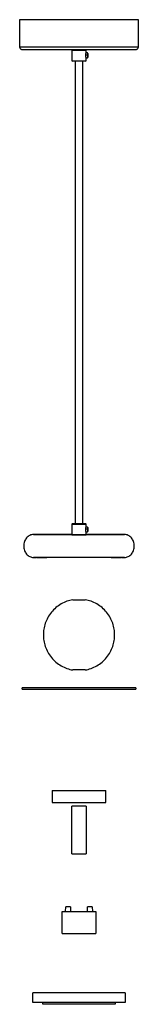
# Paper-space layout '_Inferior' of a CAD drawing. Header units: millimetres. Extents: x -2527 to -2427, y 895 to 1723.
import ezdxf

# ---------------------------------------------------------------- set-up
doc = ezdxf.new("R2010")
doc.units = ezdxf.units.MM

psp = doc.layouts.new('_Inferior')

# ---------------------------------------------------------------- linework, layer by layer
at = {"color": 7, "linetype": 'Continuous', "lineweight": 25}
for p, q in [((-2526.52, 1723.44), (-2526.52, 1700.44)), ((-2426.52, 1700.44), (-2426.52, 1723.44)), ((-2482.02, 1698.44), (-2482.52, 1697.94)), ((-2482.52, 1697.94), (-2482.52, 1688.94)), ((-2476.52, 1697.94), (-2476.52, 1698.44)), ((-2470.52, 1697.94), (-2471.02, 1698.44)), ((-2470.52, 1695.4), (-2470.52, 1697.94)), ((-2470.66, 1691.44), (-2469.37, 1691.44)), ((-2469.41, 1695.44), (-2470.65, 1695.44)), ((-2470.52, 1688.94), (-2470.52, 1691.48)), ((-2469.03, 1695.05), (-2469.41, 1695.43)), ((-2469.03, 1691.85), (-2469.41, 1691.48)), ((-2469.41, 1691.44), (-2469.03, 1691.82)), ((-2469.41, 1691.48), (-2469.41, 1691.47)), ((-2469.03, 1694.53), (-2469.03, 1692.34)), ((-2469.03, 1691.85), (-2469.03, 1691.84)), ((-2482.52, 1688.94), (-2482.02, 1688.44)), ((-2479.52, 1299.6), (-2479.52, 1688.6)), ((-2476.52, 1688.94), (-2476.52, 1688.44)), ((-2473.52, 1688.6), (-2473.52, 1299.77)), ((-2471.02, 1688.44), (-2470.52, 1688.94)), ((-2482.02, 1299.77), (-2482.52, 1299.27)), ((-2482.52, 1299.27), (-2482.52, 1290.27)), ((-2476.52, 1299.27), (-2476.52, 1299.77)), ((-2470.52, 1299.27), (-2471.02, 1299.77)), ((-2469.41, 1296.77), (-2470.65, 1296.77)), ((-2470.62, 1292.77), (-2469.37, 1292.77)), ((-2470.52, 1296.73), (-2470.52, 1299.27)), ((-2470.52, 1290.27), (-2470.52, 1292.81)), ((-2469.03, 1296.38), (-2469.41, 1296.76)), ((-2469.03, 1293.18), (-2469.41, 1292.81)), ((-2469.41, 1292.77), (-2469.03, 1293.15)), ((-2469.41, 1292.81), (-2469.41, 1292.8)), ((-2469.03, 1295.86), (-2469.03, 1293.67)), ((-2469.03, 1293.18), (-2469.03, 1293.17)), ((-2490.51, 1290.49), (-2514.83, 1290.49)), ((-2490.1, 1290.31), (-2490.51, 1290.49)), ((-2462.52, 1290.49), (-2462.91, 1290.32)), ((-2438.2, 1290.49), (-2462.52, 1290.49)), ((-2514.83, 1271.2), (-2512.49, 1271.2)), ((-2490.51, 1271.2), (-2490.09, 1271.38)), ((-2462.91, 1271.36), (-2462.52, 1271.2)), ((-2440.54, 1271.2), (-2438.2, 1271.2)), ((-2524.52, 1160.53), (-2524.52, 1161.53)), ((-2428.52, 1161.53), (-2428.52, 1160.53)), ((-2499.13, 1075.13), (-2499.13, 1065.13)), ((-2499.13, 1075.13), (-2453.9, 1075.13)), ((-2453.9, 1065.13), (-2453.9, 1075.13)), ((-2499.13, 1065.13), (-2453.9, 1065.13)), ((-2482.52, 1021.91), (-2482.52, 1061.91)), ((-2470.52, 1061.91), (-2470.52, 1021.91)), ((-2487.77, 973.4), (-2487.74, 977.4)), ((-2483.8, 977.4), (-2483.77, 973.4)), ((-2469.27, 973.4), (-2469.24, 977.4)), ((-2465.3, 977.4), (-2465.27, 973.4)), ((-2490.77, 954.9), (-2490.77, 973.4)), ((-2462.27, 973.4), (-2462.27, 954.9)), ((-2515.52, 896.9), (-2515.52, 904.9)), ((-2437.52, 904.9), (-2437.52, 896.9)), ((-2507.02, 895.36), (-2507.02, 896.86)), ((-2446.02, 896.86), (-2446.02, 895.36))]:
    psp.add_line(p, q, dxfattribs=at)
at = {"color": 8, "linetype": 'Continuous', "lineweight": 25}
for p, q in [((-2470.86, 1693.83), (-2469.41, 1693.83)), ((-2470.86, 1295.16), (-2469.41, 1295.16))]:
    psp.add_line(p, q, dxfattribs=at)
at = {"color": 7, "linetype": 'Continuous', "lineweight": 25, "flags": 128}
psp.add_lwpolyline([(-2469.03, 1296.36), (-2469.03, 1296.36), (-2469.03, 1296.27), (-2469.03, 1296.12), (-2469.03, 1295.9), (-2469.03, 1295.65), (-2469.03, 1295.08), (-2469.03, 1294.48), (-2469.03, 1294.16), (-2469.03, 1293.87), (-2469.03, 1293.61), (-2469.03, 1293.41), (-2469.03, 1293.18), (-2469.03, 1293.18)], dxfattribs=at)
at = {"color": 7, "linetype": 'Continuous', "lineweight": 25}
for points, knots in [([(-2426.52, 1723.44), (-2426.52, 1723.44), (-2426.78, 1723.44), (-2427.92, 1723.44), (-2428.81, 1723.44), (-2431.24, 1723.44), (-2432.8, 1723.44), (-2436.53, 1723.44), (-2438.72, 1723.44), (-2443.6, 1723.44), (-2446.3, 1723.44), (-2452.01, 1723.44), (-2455.03, 1723.44), (-2461.19, 1723.44), (-2464.32, 1723.44), (-2470.51, 1723.44), (-2473.57, 1723.44), (-2479.46, 1723.44), (-2482.52, 1723.44), (-2488.71, 1723.44), (-2491.84, 1723.44), (-2498, 1723.44), (-2501.02, 1723.44), (-2506.73, 1723.44), (-2509.43, 1723.44), (-2514.31, 1723.44), (-2516.5, 1723.44), (-2520.23, 1723.44), (-2521.79, 1723.44), (-2524.22, 1723.44), (-2525.11, 1723.44), (-2526.25, 1723.44), (-2526.52, 1723.44), (-2526.52, 1723.44)], [0, 0, 0, 0, 0.0625, 0.0625, 0.125, 0.125, 0.1875, 0.1875, 0.25, 0.25, 0.3125, 0.3125, 0.375, 0.375, 0.4375, 0.4375, 0.5, 0.5, 0.5625, 0.5625, 0.625, 0.625, 0.6875, 0.6875, 0.75, 0.75, 0.8125, 0.8125, 0.875, 0.875, 0.9375, 0.9375, 1, 1, 1, 1]), ([(-2426.52, 1700.44), (-2426.52, 1700.44), (-2426.78, 1700.44), (-2427.92, 1700.44), (-2428.81, 1700.44), (-2431.24, 1700.44), (-2432.8, 1700.44), (-2436.53, 1700.44), (-2438.72, 1700.44), (-2443.6, 1700.44), (-2446.3, 1700.44), (-2452.01, 1700.44), (-2455.03, 1700.44), (-2461.19, 1700.44), (-2464.32, 1700.44), (-2470.51, 1700.44), (-2473.57, 1700.44), (-2479.46, 1700.44), (-2482.52, 1700.44), (-2488.71, 1700.44), (-2491.84, 1700.44), (-2498, 1700.44), (-2501.02, 1700.44), (-2506.73, 1700.44), (-2509.43, 1700.44), (-2514.31, 1700.44), (-2516.5, 1700.44), (-2520.23, 1700.44), (-2521.79, 1700.44), (-2524.22, 1700.44), (-2525.11, 1700.44), (-2526.25, 1700.44), (-2526.52, 1700.44), (-2526.52, 1700.44)], [0, 0, 0, 0, 0.0625, 0.0625, 0.125, 0.125, 0.1875, 0.1875, 0.25, 0.25, 0.3125, 0.3125, 0.375, 0.375, 0.4375, 0.4375, 0.5, 0.5, 0.5625, 0.5625, 0.625, 0.625, 0.6875, 0.6875, 0.75, 0.75, 0.8125, 0.8125, 0.875, 0.875, 0.9375, 0.9375, 1, 1, 1, 1]), ([(-2526.52, 1700.44), (-2526.52, 1700.2), (-2526.47, 1699.95), (-2526.28, 1699.46), (-2526.12, 1699.22), (-2525.73, 1698.83), (-2525.5, 1698.68), (-2525.01, 1698.48), (-2524.75, 1698.44), (-2524.52, 1698.44)], [0, 0, 0, 0, 0.25, 0.25, 0.5, 0.5, 0.75, 0.75, 1, 1, 1, 1]), ([(-2524.52, 1698.44), (-2524.52, 1698.44), (-2524.26, 1698.44), (-2523.16, 1698.44), (-2522.31, 1698.44), (-2519.98, 1698.44), (-2518.49, 1698.44), (-2514.9, 1698.44), (-2512.8, 1698.44), (-2508.11, 1698.44), (-2505.53, 1698.44), (-2500.04, 1698.44), (-2497.14, 1698.44), (-2491.23, 1698.44), (-2488.22, 1698.44), (-2482.28, 1698.44), (-2479.34, 1698.44), (-2473.69, 1698.44), (-2470.75, 1698.44), (-2464.81, 1698.44), (-2461.8, 1698.44), (-2455.89, 1698.44), (-2452.99, 1698.44), (-2447.5, 1698.44), (-2444.92, 1698.44), (-2440.23, 1698.44), (-2438.13, 1698.44), (-2434.55, 1698.44), (-2433.05, 1698.44), (-2430.72, 1698.44), (-2429.87, 1698.44), (-2428.77, 1698.44), (-2428.52, 1698.44), (-2428.52, 1698.44)], [0, 0, 0, 0, 0.0625, 0.0625, 0.125, 0.125, 0.1875, 0.1875, 0.25, 0.25, 0.3125, 0.3125, 0.375, 0.375, 0.4375, 0.4375, 0.5, 0.5, 0.5625, 0.5625, 0.625, 0.625, 0.6875, 0.6875, 0.75, 0.75, 0.8125, 0.8125, 0.875, 0.875, 0.9375, 0.9375, 1, 1, 1, 1]), ([(-2482.52, 1697.94), (-2482.52, 1697.94), (-2482.48, 1697.94), (-2482.35, 1697.94), (-2482.24, 1697.94), (-2481.95, 1697.94), (-2481.76, 1697.94), (-2481.31, 1697.94), (-2481.05, 1697.94), (-2480.46, 1697.94), (-2480.14, 1697.94), (-2479.46, 1697.94), (-2479.09, 1697.94), (-2478.35, 1697.94), (-2477.98, 1697.94), (-2477.24, 1697.94), (-2476.87, 1697.94), (-2476.52, 1697.94)], [0, 0, 0, 0, 0.125, 0.125, 0.25, 0.25, 0.375, 0.375, 0.5, 0.5, 0.625, 0.625, 0.75, 0.75, 0.875, 0.875, 1, 1, 1, 1]), ([(-2476.52, 1697.94), (-2476.16, 1697.94), (-2475.79, 1697.94), (-2475.05, 1697.94), (-2474.68, 1697.94), (-2473.94, 1697.94), (-2473.57, 1697.94), (-2472.89, 1697.94), (-2472.57, 1697.94), (-2471.98, 1697.94), (-2471.72, 1697.94), (-2471.27, 1697.94), (-2471.08, 1697.94), (-2470.79, 1697.94), (-2470.68, 1697.94), (-2470.55, 1697.94), (-2470.52, 1697.94), (-2470.52, 1697.94)], [0, 0, 0, 0, 0.125, 0.125, 0.25, 0.25, 0.375, 0.375, 0.5, 0.5, 0.625, 0.625, 0.75, 0.75, 0.875, 0.875, 1, 1, 1, 1]), ([(-2428.52, 1698.44), (-2428.28, 1698.44), (-2428.03, 1698.48), (-2427.53, 1698.68), (-2427.3, 1698.83), (-2426.91, 1699.22), (-2426.75, 1699.46), (-2426.56, 1699.95), (-2426.52, 1700.2), (-2426.52, 1700.44)], [0, 0, 0, 0, 0.25, 0.25, 0.5, 0.5, 0.75, 0.75, 1, 1, 1, 1]), ([(-2470.54, 1691.55), (-2470.55, 1691.57), (-2470.57, 1691.63), (-2470.69, 1692.02), (-2470.81, 1692.55), (-2470.87, 1693.05), (-2470.88, 1693.44), (-2470.87, 1693.83), (-2470.81, 1694.32), (-2470.69, 1694.86), (-2470.57, 1695.25), (-2470.55, 1695.31), (-2470.54, 1695.33)], [0, 0, 0, 0, 0.0720801, 0.2160428, 0.3574487, 0.4276305, 0.4976885, 0.5678275, 0.6381967, 0.7799307, 0.9237777, 1, 1, 1, 1]), ([(-2470.78, 1695.09), (-2470.78, 1695.09), (-2470.78, 1695.09), (-2470.79, 1695.06), (-2470.79, 1695.06)], [0, 0, 0, 0, 0.986728, 1, 1, 1, 1]), ([(-2469.41, 1695.4), (-2469.41, 1695.41), (-2469.41, 1695.42), (-2469.41, 1695.3), (-2469.41, 1695.11), (-2469.41, 1694.85), (-2469.41, 1694.44), (-2469.41, 1694.07), (-2469.41, 1693.83)], [0, 0, 0, 0, 0.081374, 0.237072, 0.396073, 0.555074, 0.710771, 1, 1, 1, 1]), ([(-2469.41, 1693.83), (-2469.41, 1693.6), (-2469.41, 1693.34), (-2469.41, 1692.82), (-2469.41, 1692.56), (-2469.41, 1692.1), (-2469.41, 1691.9), (-2469.41, 1691.61), (-2469.41, 1691.52), (-2469.41, 1691.48)], [0, 0, 0, 0, 0.25, 0.25, 0.5, 0.5, 0.75, 0.75, 1, 1, 1, 1]), ([(-2469.03, 1695.03), (-2469.03, 1695.03), (-2469.03, 1695.04), (-2469.03, 1694.95), (-2469.03, 1694.8), (-2469.03, 1694.58), (-2469.03, 1694.25), (-2469.03, 1693.76), (-2469.03, 1693.23), (-2469.03, 1692.83), (-2469.03, 1692.53), (-2469.03, 1692.27), (-2469.03, 1692), (-2469.03, 1691.91), (-2469.03, 1691.85)], [0, 0, 0, 0, 0.035698, 0.106303, 0.178406, 0.250508, 0.321113, 0.45227, 0.583428, 0.654032, 0.726135, 0.798238, 0.868842, 1, 1, 1, 1]), ([(-2482.52, 1688.94), (-2482.52, 1688.94), (-2482.48, 1688.94), (-2482.35, 1688.94), (-2482.24, 1688.94), (-2481.95, 1688.94), (-2481.76, 1688.94), (-2481.31, 1688.94), (-2481.05, 1688.94), (-2480.46, 1688.94), (-2480.14, 1688.94), (-2479.46, 1688.94), (-2479.09, 1688.94), (-2478.35, 1688.94), (-2477.98, 1688.94), (-2477.24, 1688.94), (-2476.87, 1688.94), (-2476.52, 1688.94)], [0, 0, 0, 0, 0.125, 0.125, 0.25, 0.25, 0.375, 0.375, 0.5, 0.5, 0.625, 0.625, 0.75, 0.75, 0.875, 0.875, 1, 1, 1, 1]), ([(-2476.52, 1688.44), (-2476.58, 1688.44), (-2476.72, 1688.44), (-2476.92, 1688.44), (-2477.12, 1688.44), (-2477.32, 1688.44), (-2477.63, 1688.44), (-2478.04, 1688.44), (-2478.55, 1688.44), (-2479.05, 1688.44), (-2479.7, 1688.44), (-2480.43, 1688.44), (-2481.03, 1688.44), (-2481.41, 1688.44), (-2481.63, 1688.44), (-2481.81, 1688.44), (-2481.92, 1688.44), (-2481.98, 1688.44), (-2482.01, 1688.44), (-2482.01, 1688.44), (-2482.02, 1688.44)], [0, 0, 0, 0, 0.023344, 0.046641, 0.069922, 0.09322, 0.116565, 0.178326, 0.240092, 0.304428, 0.368768, 0.500006, 0.631244, 0.695579, 0.759919, 0.821681, 0.883447, 0.92232, 0.961123, 1, 1, 1, 1]), ([(-2476.52, 1688.94), (-2476.16, 1688.94), (-2475.79, 1688.94), (-2475.05, 1688.94), (-2474.68, 1688.94), (-2473.94, 1688.94), (-2473.57, 1688.94), (-2472.89, 1688.94), (-2472.57, 1688.94), (-2471.98, 1688.94), (-2471.72, 1688.94), (-2471.27, 1688.94), (-2471.08, 1688.94), (-2470.79, 1688.94), (-2470.68, 1688.94), (-2470.55, 1688.94), (-2470.52, 1688.94), (-2470.52, 1688.94)], [0, 0, 0, 0, 0.125, 0.125, 0.25, 0.25, 0.375, 0.375, 0.5, 0.5, 0.625, 0.625, 0.75, 0.75, 0.875, 0.875, 1, 1, 1, 1]), ([(-2471.02, 1688.44), (-2471.02, 1688.44), (-2471.02, 1688.44), (-2471.03, 1688.44), (-2471.05, 1688.44), (-2471.07, 1688.44), (-2471.12, 1688.44), (-2471.22, 1688.44), (-2471.4, 1688.44), (-2471.62, 1688.44), (-2472, 1688.44), (-2472.6, 1688.44), (-2473.33, 1688.44), (-2473.98, 1688.44), (-2474.48, 1688.44), (-2474.99, 1688.44), (-2475.45, 1688.44), (-2475.85, 1688.44), (-2476.18, 1688.44), (-2476.4, 1688.44), (-2476.52, 1688.44)], [0, 0, 0, 0, 0.023343, 0.04664, 0.069921, 0.093219, 0.116565, 0.178326, 0.240092, 0.304428, 0.368768, 0.500006, 0.631244, 0.695579, 0.759919, 0.821681, 0.883447, 0.922321, 0.961124, 1, 1, 1, 1]), ([(-2482.52, 1299.27), (-2482.52, 1299.27), (-2482.48, 1299.27), (-2482.35, 1299.27), (-2482.24, 1299.27), (-2481.95, 1299.27), (-2481.76, 1299.27), (-2481.31, 1299.27), (-2481.05, 1299.27), (-2480.46, 1299.27), (-2480.14, 1299.27), (-2479.46, 1299.27), (-2479.09, 1299.27), (-2478.35, 1299.27), (-2477.98, 1299.27), (-2477.24, 1299.27), (-2476.87, 1299.27), (-2476.52, 1299.27)], [0, 0, 0, 0, 0.125, 0.125, 0.25, 0.25, 0.375, 0.375, 0.5, 0.5, 0.625, 0.625, 0.75, 0.75, 0.875, 0.875, 1, 1, 1, 1]), ([(-2482.02, 1299.77), (-2482.01, 1299.77), (-2482.01, 1299.77), (-2482, 1299.77), (-2481.98, 1299.77), (-2481.96, 1299.77), (-2481.91, 1299.77), (-2481.81, 1299.77), (-2481.63, 1299.77), (-2481.41, 1299.77), (-2481.03, 1299.77), (-2480.43, 1299.77), (-2479.7, 1299.77), (-2479.05, 1299.77), (-2478.55, 1299.77), (-2478.04, 1299.77), (-2477.58, 1299.77), (-2477.18, 1299.77), (-2476.85, 1299.77), (-2476.63, 1299.77), (-2476.52, 1299.77)], [0, 0, 0, 0, 0.023341, 0.046637, 0.069919, 0.093218, 0.116565, 0.178324, 0.240092, 0.304425, 0.368768, 0.500006, 0.631244, 0.695576, 0.759919, 0.821678, 0.883447, 0.92232, 0.961122, 1, 1, 1, 1]), ([(-2476.52, 1299.77), (-2476.45, 1299.77), (-2476.31, 1299.77), (-2476.11, 1299.77), (-2475.91, 1299.77), (-2475.71, 1299.77), (-2475.41, 1299.77), (-2474.99, 1299.77), (-2474.48, 1299.77), (-2473.98, 1299.77), (-2473.33, 1299.77), (-2472.6, 1299.77), (-2472, 1299.77), (-2471.62, 1299.77), (-2471.4, 1299.77), (-2471.22, 1299.77), (-2471.11, 1299.77), (-2471.05, 1299.77), (-2471.02, 1299.77), (-2471.02, 1299.77), (-2471.02, 1299.77)], [0, 0, 0, 0, 0.023343, 0.046639, 0.069921, 0.093219, 0.116565, 0.178324, 0.240092, 0.304425, 0.368768, 0.500006, 0.631244, 0.695576, 0.759919, 0.821678, 0.883447, 0.922318, 0.96112, 1, 1, 1, 1]), ([(-2476.52, 1299.27), (-2476.16, 1299.27), (-2475.79, 1299.27), (-2475.05, 1299.27), (-2474.68, 1299.27), (-2473.94, 1299.27), (-2473.57, 1299.27), (-2472.89, 1299.27), (-2472.57, 1299.27), (-2471.98, 1299.27), (-2471.72, 1299.27), (-2471.27, 1299.27), (-2471.08, 1299.27), (-2470.79, 1299.27), (-2470.68, 1299.27), (-2470.55, 1299.27), (-2470.52, 1299.27), (-2470.52, 1299.27)], [0, 0, 0, 0, 0.125, 0.125, 0.25, 0.25, 0.375, 0.375, 0.5, 0.5, 0.625, 0.625, 0.75, 0.75, 0.875, 0.875, 1, 1, 1, 1]), ([(-2470.54, 1292.88), (-2470.55, 1292.9), (-2470.57, 1292.96), (-2470.69, 1293.35), (-2470.81, 1293.88), (-2470.87, 1294.38), (-2470.88, 1294.77), (-2470.87, 1295.15), (-2470.81, 1295.65), (-2470.69, 1296.19), (-2470.57, 1296.58), (-2470.55, 1296.64), (-2470.54, 1296.66)], [0, 0, 0, 0, 0.07208, 0.216043, 0.357449, 0.42763, 0.497689, 0.567827, 0.638197, 0.779931, 0.923778, 1, 1, 1, 1]), ([(-2470.78, 1296.42), (-2470.78, 1296.42), (-2470.78, 1296.42), (-2470.79, 1296.39), (-2470.79, 1296.39)], [0, 0, 0, 0, 0.986727, 1, 1, 1, 1]), ([(-2469.41, 1296.73), (-2469.41, 1296.74), (-2469.41, 1296.75), (-2469.41, 1296.63), (-2469.41, 1296.44), (-2469.41, 1296.18), (-2469.41, 1295.77), (-2469.41, 1295.4), (-2469.41, 1295.16)], [0, 0, 0, 0, 0.0813745, 0.2370715, 0.3960727, 0.5550739, 0.710771, 1, 1, 1, 1]), ([(-2469.41, 1295.16), (-2469.41, 1294.93), (-2469.41, 1294.67), (-2469.41, 1294.15), (-2469.41, 1293.89), (-2469.41, 1293.43), (-2469.41, 1293.23), (-2469.41, 1292.94), (-2469.41, 1292.85), (-2469.41, 1292.81)], [0, 0, 0, 0, 0.25, 0.25, 0.5, 0.5, 0.75, 0.75, 1, 1, 1, 1]), ([(-2514.83, 1290.49), (-2515.36, 1290.49), (-2515.89, 1290.43), (-2516.96, 1290.19), (-2517.49, 1290), (-2518.51, 1289.51), (-2518.99, 1289.21), (-2519.9, 1288.5), (-2520.31, 1288.1), (-2521.06, 1287.23), (-2521.41, 1286.74), (-2522.01, 1285.69), (-2522.27, 1285.13), (-2522.7, 1283.94), (-2522.85, 1283.33), (-2523.06, 1282.09), (-2523.12, 1281.46), (-2523.12, 1280.23), (-2523.06, 1279.6), (-2522.85, 1278.36), (-2522.7, 1277.74), (-2522.27, 1276.56), (-2522.01, 1275.99), (-2521.41, 1274.94), (-2521.06, 1274.46), (-2520.31, 1273.59), (-2519.9, 1273.18), (-2518.99, 1272.48), (-2518.51, 1272.17), (-2517.49, 1271.69), (-2516.96, 1271.5), (-2515.89, 1271.25), (-2515.36, 1271.2), (-2514.83, 1271.2)], [0, 0, 0, 0, 0.0625, 0.0625, 0.125, 0.125, 0.1875, 0.1875, 0.25, 0.25, 0.3125, 0.3125, 0.375, 0.375, 0.4375, 0.4375, 0.5, 0.5, 0.5625, 0.5625, 0.625, 0.625, 0.6875, 0.6875, 0.75, 0.75, 0.8125, 0.8125, 0.875, 0.875, 0.9375, 0.9375, 1, 1, 1, 1]), ([(-2512.14, 1290.49), (-2512.69, 1290.49), (-2513.78, 1290.49), (-2514.66, 1290.49), (-2514.77, 1290.49), (-2514.83, 1290.49)], [0, 0, 0, 0, 0.34593, 0.679902, 1, 1, 1, 1]), ([(-2514.83, 1290.49), (-2514.77, 1290.49), (-2514.66, 1290.49), (-2513.75, 1290.49), (-2512.36, 1290.49), (-2510.6, 1290.49), (-2508.63, 1290.49), (-2506.31, 1290.49), (-2503.65, 1290.49), (-2500.71, 1290.49), (-2497.53, 1290.49), (-2494.16, 1290.49), (-2490.29, 1290.49), (-2486.4, 1290.49), (-2483.64, 1290.49), (-2482.52, 1290.49)], [0, 0, 0, 0, 0.085366, 0.174433, 0.266698, 0.337636, 0.409695, 0.482519, 0.555734, 0.628948, 0.701773, 0.773831, 0.844769, 0.937034, 1, 1, 1, 1]), ([(-2440.89, 1290.49), (-2441.38, 1290.49), (-2442.35, 1290.49), (-2444.38, 1290.47), (-2446.75, 1290.45), (-2449.69, 1290.42), (-2453.21, 1290.39), (-2457.25, 1290.35), (-2461.3, 1290.33), (-2465.22, 1290.31), (-2468.95, 1290.31), (-2472.94, 1290.31), (-2477.2, 1290.31), (-2481.71, 1290.31), (-2485.94, 1290.31), (-2490.01, 1290.31), (-2494.05, 1290.31), (-2497.64, 1290.31), (-2500.79, 1290.31), (-2503.54, 1290.31), (-2505.94, 1290.34), (-2507.99, 1290.39), (-2509.68, 1290.44), (-2511.14, 1290.48), (-2511.8, 1290.49), (-2512.14, 1290.49)], [0, 0, 0, 0, 0.046098, 0.091611, 0.13616, 0.179406, 0.234532, 0.28631, 0.334386, 0.378565, 0.418798, 0.455843, 0.506383, 0.553864, 0.599337, 0.642683, 0.688511, 0.738106, 0.773188, 0.81022, 0.851618, 0.885617, 0.921889, 0.960138, 1, 1, 1, 1]), ([(-2482.52, 1290.49), (-2483.08, 1290.49), (-2484.51, 1290.49), (-2486.47, 1290.49), (-2488.3, 1290.49), (-2489.64, 1290.49), (-2490.28, 1290.49), (-2490.47, 1290.49), (-2490.5, 1290.49), (-2490.51, 1290.49), (-2490.51, 1290.49), (-2490.51, 1290.49), (-2490.51, 1290.49), (-2490.51, 1290.49), (-2490.51, 1290.49), (-2490.51, 1290.49), (-2490.51, 1290.49), (-2490.51, 1290.49)], [0, 0, 0, 0, 0.118681, 0.302028, 0.485374, 0.66491, 0.857275, 0.938232, 0.97303, 0.988174, 0.994804, 0.997715, 0.998995, 0.999558, 0.999805, 0.999914, 1, 1, 1, 1]), ([(-2482.52, 1290.27), (-2482.52, 1290.27), (-2482.48, 1290.27), (-2482.35, 1290.27), (-2482.24, 1290.27), (-2481.95, 1290.27), (-2481.76, 1290.27), (-2481.31, 1290.27), (-2481.05, 1290.27), (-2480.46, 1290.27), (-2480.14, 1290.27), (-2479.46, 1290.27), (-2479.09, 1290.27), (-2478.35, 1290.27), (-2477.98, 1290.27), (-2477.24, 1290.27), (-2476.87, 1290.27), (-2476.52, 1290.27)], [0, 0, 0, 0, 0.125, 0.125, 0.25, 0.25, 0.375, 0.375, 0.5, 0.5, 0.625, 0.625, 0.75, 0.75, 0.875, 0.875, 1, 1, 1, 1]), ([(-2476.52, 1290.27), (-2476.16, 1290.27), (-2475.79, 1290.27), (-2475.05, 1290.27), (-2474.68, 1290.27), (-2473.94, 1290.27), (-2473.57, 1290.27), (-2472.89, 1290.27), (-2472.57, 1290.27), (-2471.98, 1290.27), (-2471.72, 1290.27), (-2471.27, 1290.27), (-2471.08, 1290.27), (-2470.79, 1290.27), (-2470.68, 1290.27), (-2470.55, 1290.27), (-2470.52, 1290.27), (-2470.52, 1290.27)], [0, 0, 0, 0, 0.125, 0.125, 0.25, 0.25, 0.375, 0.375, 0.5, 0.5, 0.625, 0.625, 0.75, 0.75, 0.875, 0.875, 1, 1, 1, 1]), ([(-2462.52, 1290.49), (-2462.57, 1290.49), (-2462.66, 1290.49), (-2463.44, 1290.49), (-2464.73, 1290.49), (-2466.56, 1290.49), (-2468.52, 1290.49), (-2469.95, 1290.49), (-2470.52, 1290.49)], [0, 0, 0, 0, 0.162644, 0.335029, 0.514582, 0.697945, 0.881308, 1, 1, 1, 1]), ([(-2470.52, 1290.49), (-2469.39, 1290.49), (-2466.63, 1290.49), (-2462.74, 1290.49), (-2458.87, 1290.49), (-2455.5, 1290.49), (-2452.32, 1290.49), (-2449.38, 1290.49), (-2446.72, 1290.49), (-2444.4, 1290.49), (-2442.43, 1290.49), (-2440.67, 1290.49), (-2439.28, 1290.49), (-2438.37, 1290.49), (-2438.26, 1290.49), (-2438.2, 1290.49)], [0, 0, 0, 0, 0.0629656, 0.1552308, 0.226169, 0.2982272, 0.3710521, 0.4442663, 0.5174805, 0.5903054, 0.6623636, 0.7333018, 0.825567, 0.9146335, 1, 1, 1, 1]), ([(-2438.2, 1290.49), (-2438.26, 1290.49), (-2438.37, 1290.49), (-2439.25, 1290.49), (-2440.34, 1290.49), (-2440.89, 1290.49)], [0, 0, 0, 0, 0.320094, 0.654062, 1, 1, 1, 1]), ([(-2438.2, 1271.2), (-2437.67, 1271.2), (-2437.14, 1271.25), (-2436.07, 1271.5), (-2435.54, 1271.69), (-2434.52, 1272.17), (-2434.04, 1272.48), (-2433.13, 1273.18), (-2432.72, 1273.59), (-2431.97, 1274.46), (-2431.62, 1274.94), (-2431.02, 1275.99), (-2430.76, 1276.56), (-2430.34, 1277.74), (-2430.18, 1278.36), (-2429.97, 1279.6), (-2429.91, 1280.23), (-2429.91, 1281.46), (-2429.97, 1282.09), (-2430.18, 1283.33), (-2430.34, 1283.94), (-2430.76, 1285.13), (-2431.02, 1285.69), (-2431.62, 1286.74), (-2431.97, 1287.23), (-2432.72, 1288.1), (-2433.13, 1288.5), (-2434.04, 1289.21), (-2434.52, 1289.51), (-2435.54, 1290), (-2436.07, 1290.19), (-2437.14, 1290.43), (-2437.67, 1290.49), (-2438.2, 1290.49)], [0, 0, 0, 0, 0.0625, 0.0625, 0.125, 0.125, 0.1875, 0.1875, 0.25, 0.25, 0.3125, 0.3125, 0.375, 0.375, 0.4375, 0.4375, 0.5, 0.5, 0.5625, 0.5625, 0.625, 0.625, 0.6875, 0.6875, 0.75, 0.75, 0.8125, 0.8125, 0.875, 0.875, 0.9375, 0.9375, 1, 1, 1, 1]), ([(-2438.2, 1271.2), (-2438.2, 1271.2), (-2438.4, 1271.2), (-2439.28, 1271.2), (-2439.96, 1271.2), (-2441.83, 1271.2), (-2443.02, 1271.2), (-2445.88, 1271.2), (-2447.55, 1271.2), (-2451.29, 1271.2), (-2453.36, 1271.2), (-2457.74, 1271.2), (-2460.05, 1271.2), (-2464.77, 1271.2), (-2467.17, 1271.2), (-2471.92, 1271.2), (-2474.26, 1271.2), (-2478.77, 1271.2), (-2481.11, 1271.2), (-2485.86, 1271.2), (-2488.26, 1271.2), (-2492.98, 1271.2), (-2495.29, 1271.2), (-2499.67, 1271.2), (-2501.74, 1271.2), (-2505.48, 1271.2), (-2507.15, 1271.2), (-2510.01, 1271.2), (-2511.2, 1271.2), (-2513.07, 1271.2), (-2513.75, 1271.2), (-2514.63, 1271.2), (-2514.83, 1271.2), (-2514.83, 1271.2)], [0, 0, 0, 0, 0.0625, 0.0625, 0.125, 0.125, 0.1875, 0.1875, 0.25, 0.25, 0.3125, 0.3125, 0.375, 0.375, 0.4375, 0.4375, 0.5, 0.5, 0.5625, 0.5625, 0.625, 0.625, 0.6875, 0.6875, 0.75, 0.75, 0.8125, 0.8125, 0.875, 0.875, 0.9375, 0.9375, 1, 1, 1, 1]), ([(-2512.14, 1271.2), (-2511.65, 1271.2), (-2510.68, 1271.2), (-2508.65, 1271.22), (-2506.28, 1271.24), (-2503.34, 1271.27), (-2499.82, 1271.3), (-2495.78, 1271.33), (-2491.73, 1271.36), (-2487.81, 1271.37), (-2484.08, 1271.38), (-2480.1, 1271.38), (-2475.83, 1271.38), (-2471.32, 1271.38), (-2467.09, 1271.38), (-2463.02, 1271.38), (-2458.98, 1271.38), (-2455.39, 1271.38), (-2452.24, 1271.38), (-2449.49, 1271.38), (-2447.09, 1271.34), (-2445.04, 1271.3), (-2443.35, 1271.25), (-2441.89, 1271.21), (-2441.23, 1271.2), (-2440.89, 1271.2)], [0, 0, 0, 0, 0.046098, 0.091611, 0.13616, 0.179406, 0.234532, 0.28631, 0.334386, 0.378565, 0.418798, 0.455843, 0.506383, 0.553864, 0.599337, 0.642683, 0.688511, 0.738106, 0.773188, 0.81022, 0.851618, 0.885617, 0.921889, 0.960138, 1, 1, 1, 1]), ([(-2462.91, 1271.36), (-2462.42, 1271.36), (-2460.5, 1271.35), (-2457.26, 1271.33), (-2453.21, 1271.3), (-2449.69, 1271.27), (-2446.75, 1271.24), (-2444.38, 1271.22), (-2442.35, 1271.2), (-2441.38, 1271.2), (-2440.89, 1271.2)], [0, 0, 0, 0, 0.047128, 0.184125, 0.331673, 0.488761, 0.611996, 0.738944, 0.868638, 1, 1, 1, 1]), ([(-2481.77, 1235.61), (-2483.4, 1235.32), (-2485.05, 1234.88), (-2488.31, 1233.71), (-2489.93, 1232.96), (-2493.03, 1231.18), (-2494.52, 1230.13), (-2497.3, 1227.78), (-2498.58, 1226.48), (-2500.88, 1223.66), (-2501.9, 1222.16), (-2503.63, 1219.03), (-2504.34, 1217.41), (-2505.46, 1214.14), (-2505.87, 1212.49), (-2506.39, 1209.23), (-2506.52, 1207.62), (-2506.52, 1204.51), (-2506.39, 1202.91), (-2505.87, 1199.65), (-2505.46, 1198), (-2504.34, 1194.73), (-2503.63, 1193.11), (-2501.9, 1189.98), (-2500.88, 1188.48), (-2498.58, 1185.66), (-2497.3, 1184.36), (-2494.52, 1182.01), (-2493.03, 1180.96), (-2489.93, 1179.18), (-2488.31, 1178.43), (-2485.05, 1177.26), (-2483.4, 1176.82), (-2481.77, 1176.53)], [0, 0, 0, 0, 0.0625, 0.0625, 0.125, 0.125, 0.1875, 0.1875, 0.25, 0.25, 0.3125, 0.3125, 0.375, 0.375, 0.4375, 0.4375, 0.5, 0.5, 0.5625, 0.5625, 0.625, 0.625, 0.6875, 0.6875, 0.75, 0.75, 0.8125, 0.8125, 0.875, 0.875, 0.9375, 0.9375, 1, 1, 1, 1]), ([(-2481.77, 1235.61), (-2481.77, 1235.61), (-2481.65, 1235.61), (-2481.27, 1235.61), (-2481.11, 1235.61), (-2480.71, 1235.61), (-2480.48, 1235.61), (-2479.97, 1235.61), (-2479.69, 1235.61), (-2479.09, 1235.61), (-2478.77, 1235.61), (-2477.8, 1235.61), (-2477.13, 1235.61), (-2475.9, 1235.61), (-2475.23, 1235.61), (-2474.26, 1235.61), (-2473.94, 1235.61), (-2473.34, 1235.61), (-2473.06, 1235.61), (-2472.55, 1235.61), (-2472.32, 1235.61), (-2471.92, 1235.61), (-2471.76, 1235.61), (-2471.38, 1235.61), (-2471.27, 1235.61), (-2471.27, 1235.61)], [0, 0, 0, 0, 0.125, 0.125, 0.1875, 0.1875, 0.25, 0.25, 0.3125, 0.3125, 0.375, 0.375, 0.5, 0.5, 0.625, 0.625, 0.6875, 0.6875, 0.75, 0.75, 0.8125, 0.8125, 0.875, 0.875, 1, 1, 1, 1]), ([(-2471.27, 1176.53), (-2469.63, 1176.82), (-2467.98, 1177.26), (-2464.72, 1178.43), (-2463.1, 1179.18), (-2460, 1180.96), (-2458.51, 1182.01), (-2455.73, 1184.36), (-2454.45, 1185.66), (-2452.15, 1188.48), (-2451.13, 1189.98), (-2449.4, 1193.11), (-2448.69, 1194.73), (-2447.57, 1198), (-2447.16, 1199.65), (-2446.64, 1202.91), (-2446.52, 1204.51), (-2446.52, 1207.62), (-2446.64, 1209.23), (-2447.16, 1212.49), (-2447.57, 1214.14), (-2448.69, 1217.41), (-2449.4, 1219.03), (-2451.13, 1222.16), (-2452.15, 1223.66), (-2454.45, 1226.48), (-2455.73, 1227.78), (-2458.51, 1230.13), (-2460, 1231.18), (-2463.1, 1232.96), (-2464.72, 1233.71), (-2467.98, 1234.88), (-2469.63, 1235.32), (-2471.27, 1235.61)], [0, 0, 0, 0, 0.0625, 0.0625, 0.125, 0.125, 0.1875, 0.1875, 0.25, 0.25, 0.3125, 0.3125, 0.375, 0.375, 0.4375, 0.4375, 0.5, 0.5, 0.5625, 0.5625, 0.625, 0.625, 0.6875, 0.6875, 0.75, 0.75, 0.8125, 0.8125, 0.875, 0.875, 0.9375, 0.9375, 1, 1, 1, 1]), ([(-2471.27, 1176.53), (-2471.27, 1176.53), (-2471.38, 1176.53), (-2471.76, 1176.53), (-2471.92, 1176.53), (-2472.32, 1176.53), (-2472.55, 1176.53), (-2473.06, 1176.53), (-2473.34, 1176.53), (-2473.94, 1176.53), (-2474.26, 1176.53), (-2475.23, 1176.53), (-2475.9, 1176.53), (-2477.13, 1176.53), (-2477.8, 1176.53), (-2478.77, 1176.53), (-2479.09, 1176.53), (-2479.69, 1176.53), (-2479.97, 1176.53), (-2480.48, 1176.53), (-2480.71, 1176.53), (-2481.11, 1176.53), (-2481.27, 1176.53), (-2481.65, 1176.53), (-2481.77, 1176.53), (-2481.77, 1176.53)], [0, 0, 0, 0, 0.125, 0.125, 0.1875, 0.1875, 0.25, 0.25, 0.3125, 0.3125, 0.375, 0.375, 0.5, 0.5, 0.625, 0.625, 0.6875, 0.6875, 0.75, 0.75, 0.8125, 0.8125, 0.875, 0.875, 1, 1, 1, 1]), ([(-2428.52, 1161.53), (-2428.52, 1161.53), (-2428.77, 1161.53), (-2429.87, 1161.53), (-2430.72, 1161.53), (-2433.05, 1161.53), (-2434.55, 1161.53), (-2438.13, 1161.53), (-2440.23, 1161.53), (-2444.92, 1161.53), (-2447.5, 1161.53), (-2452.99, 1161.53), (-2455.89, 1161.53), (-2461.8, 1161.53), (-2464.81, 1161.53), (-2470.75, 1161.53), (-2473.69, 1161.53), (-2479.34, 1161.53), (-2482.28, 1161.53), (-2488.22, 1161.53), (-2491.23, 1161.53), (-2497.14, 1161.53), (-2500.04, 1161.53), (-2505.53, 1161.53), (-2508.11, 1161.53), (-2512.8, 1161.53), (-2514.9, 1161.53), (-2518.49, 1161.53), (-2519.98, 1161.53), (-2522.31, 1161.53), (-2523.16, 1161.53), (-2524.26, 1161.53), (-2524.52, 1161.53), (-2524.52, 1161.53)], [0, 0, 0, 0, 0.0625, 0.0625, 0.125, 0.125, 0.1875, 0.1875, 0.25, 0.25, 0.3125, 0.3125, 0.375, 0.375, 0.4375, 0.4375, 0.5, 0.5, 0.5625, 0.5625, 0.625, 0.625, 0.6875, 0.6875, 0.75, 0.75, 0.8125, 0.8125, 0.875, 0.875, 0.9375, 0.9375, 1, 1, 1, 1]), ([(-2524.52, 1160.53), (-2524.52, 1160.53), (-2524.26, 1160.53), (-2523.16, 1160.53), (-2522.31, 1160.53), (-2519.98, 1160.53), (-2518.49, 1160.53), (-2514.9, 1160.53), (-2512.8, 1160.53), (-2508.11, 1160.53), (-2505.53, 1160.53), (-2500.04, 1160.53), (-2497.14, 1160.53), (-2491.23, 1160.53), (-2488.22, 1160.53), (-2482.28, 1160.53), (-2479.34, 1160.53), (-2473.69, 1160.53), (-2470.75, 1160.53), (-2464.81, 1160.53), (-2461.8, 1160.53), (-2455.89, 1160.53), (-2452.99, 1160.53), (-2447.5, 1160.53), (-2444.92, 1160.53), (-2440.23, 1160.53), (-2438.13, 1160.53), (-2434.55, 1160.53), (-2433.05, 1160.53), (-2430.72, 1160.53), (-2429.87, 1160.53), (-2428.77, 1160.53), (-2428.52, 1160.53), (-2428.52, 1160.53)], [0, 0, 0, 0, 0.0625, 0.0625, 0.125, 0.125, 0.1875, 0.1875, 0.25, 0.25, 0.3125, 0.3125, 0.375, 0.375, 0.4375, 0.4375, 0.5, 0.5, 0.5625, 0.5625, 0.625, 0.625, 0.6875, 0.6875, 0.75, 0.75, 0.8125, 0.8125, 0.875, 0.875, 0.9375, 0.9375, 1, 1, 1, 1]), ([(-2470.52, 1061.91), (-2470.52, 1061.91), (-2470.55, 1061.91), (-2470.68, 1061.91), (-2470.79, 1061.91), (-2471.08, 1061.91), (-2471.27, 1061.91), (-2471.72, 1061.91), (-2471.98, 1061.91), (-2472.57, 1061.91), (-2472.89, 1061.91), (-2473.57, 1061.91), (-2473.94, 1061.91), (-2474.68, 1061.91), (-2475.05, 1061.91), (-2475.79, 1061.91), (-2476.16, 1061.91), (-2476.87, 1061.91), (-2477.24, 1061.91), (-2477.98, 1061.91), (-2478.35, 1061.91), (-2479.09, 1061.91), (-2479.46, 1061.91), (-2480.14, 1061.91), (-2480.46, 1061.91), (-2481.05, 1061.91), (-2481.31, 1061.91), (-2481.76, 1061.91), (-2481.95, 1061.91), (-2482.24, 1061.91), (-2482.35, 1061.91), (-2482.48, 1061.91), (-2482.52, 1061.91), (-2482.52, 1061.91)], [0, 0, 0, 0, 0.0625, 0.0625, 0.125, 0.125, 0.1875, 0.1875, 0.25, 0.25, 0.3125, 0.3125, 0.375, 0.375, 0.4375, 0.4375, 0.5, 0.5, 0.5625, 0.5625, 0.625, 0.625, 0.6875, 0.6875, 0.75, 0.75, 0.8125, 0.8125, 0.875, 0.875, 0.9375, 0.9375, 1, 1, 1, 1]), ([(-2482.52, 1021.91), (-2482.52, 1021.91), (-2482.48, 1021.91), (-2482.35, 1021.91), (-2482.24, 1021.91), (-2481.95, 1021.91), (-2481.76, 1021.91), (-2481.31, 1021.91), (-2481.05, 1021.91), (-2480.46, 1021.91), (-2480.14, 1021.91), (-2479.46, 1021.91), (-2479.09, 1021.91), (-2478.35, 1021.91), (-2477.98, 1021.91), (-2477.24, 1021.91), (-2476.87, 1021.91), (-2476.16, 1021.91), (-2475.79, 1021.91), (-2475.05, 1021.91), (-2474.68, 1021.91), (-2473.94, 1021.91), (-2473.57, 1021.91), (-2472.89, 1021.91), (-2472.57, 1021.91), (-2471.98, 1021.91), (-2471.72, 1021.91), (-2471.27, 1021.91), (-2471.08, 1021.91), (-2470.79, 1021.91), (-2470.68, 1021.91), (-2470.55, 1021.91), (-2470.52, 1021.91), (-2470.52, 1021.91)], [0, 0, 0, 0, 0.0625, 0.0625, 0.125, 0.125, 0.1875, 0.1875, 0.25, 0.25, 0.3125, 0.3125, 0.375, 0.375, 0.4375, 0.4375, 0.5, 0.5, 0.5625, 0.5625, 0.625, 0.625, 0.6875, 0.6875, 0.75, 0.75, 0.8125, 0.8125, 0.875, 0.875, 0.9375, 0.9375, 1, 1, 1, 1]), ([(-2483.8, 977.4), (-2483.8, 977.4), (-2483.84, 977.4), (-2484.03, 977.4), (-2484.18, 977.4), (-2484.56, 977.4), (-2484.8, 977.4), (-2485.28, 977.4), (-2485.53, 977.4), (-2486, 977.4), (-2486.25, 977.4), (-2486.73, 977.4), (-2486.97, 977.4), (-2487.35, 977.4), (-2487.5, 977.4), (-2487.69, 977.4), (-2487.74, 977.4), (-2487.74, 977.4)], [0, 0, 0, 0, 0.125, 0.125, 0.25, 0.25, 0.375, 0.375, 0.5, 0.5, 0.625, 0.625, 0.75, 0.75, 0.875, 0.875, 1, 1, 1, 1]), ([(-2465.3, 977.4), (-2465.3, 977.4), (-2465.34, 977.4), (-2465.53, 977.4), (-2465.68, 977.4), (-2466.06, 977.4), (-2466.3, 977.4), (-2466.78, 977.4), (-2467.03, 977.4), (-2467.5, 977.4), (-2467.75, 977.4), (-2468.23, 977.4), (-2468.47, 977.4), (-2468.85, 977.4), (-2469, 977.4), (-2469.19, 977.4), (-2469.24, 977.4), (-2469.24, 977.4)], [0, 0, 0, 0, 0.125, 0.125, 0.25, 0.25, 0.375, 0.375, 0.5, 0.5, 0.625, 0.625, 0.75, 0.75, 0.875, 0.875, 1, 1, 1, 1]), ([(-2490.77, 973.4), (-2490.76, 973.4), (-2490.76, 973.4), (-2490.75, 973.4), (-2490.72, 973.4), (-2490.69, 973.4), (-2490.65, 973.4), (-2490.59, 973.4), (-2490.47, 973.4), (-2490.23, 973.4), (-2489.78, 973.4), (-2489.19, 973.4), (-2488.21, 973.4), (-2486.66, 973.4), (-2484.38, 973.4), (-2481.83, 973.4), (-2479.17, 973.4), (-2476.52, 973.4), (-2473.86, 973.4), (-2471.2, 973.4), (-2468.65, 973.4), (-2466.37, 973.4), (-2464.82, 973.4), (-2463.84, 973.4), (-2463.25, 973.4), (-2462.8, 973.4), (-2462.54, 973.4), (-2462.39, 973.4), (-2462.32, 973.4), (-2462.27, 973.4), (-2462.27, 973.4), (-2462.27, 973.4)], [0, 0, 0, 0, 0.0083441, 0.0166741, 0.0249956, 0.0333143, 0.0416359, 0.0499661, 0.0583107, 0.0892057, 0.1201025, 0.1522851, 0.1844697, 0.2501186, 0.3157675, 0.3800521, 0.4417709, 0.5000017, 0.5582325, 0.6199513, 0.6842359, 0.7498848, 0.8155337, 0.8477163, 0.8799009, 0.9107958, 0.9416927, 0.9562845, 0.9708459, 0.9854075, 1, 1, 1, 1]), ([(-2490.77, 954.9), (-2490.77, 954.9), (-2490.69, 954.9), (-2490.36, 954.9), (-2490.11, 954.9), (-2489.42, 954.9), (-2488.97, 954.9), (-2487.91, 954.9), (-2487.29, 954.9), (-2485.9, 954.9), (-2485.13, 954.9), (-2483.5, 954.9), (-2482.64, 954.9), (-2480.88, 954.9), (-2479.99, 954.9), (-2478.23, 954.9), (-2477.35, 954.9), (-2475.68, 954.9), (-2474.8, 954.9), (-2473.04, 954.9), (-2472.15, 954.9), (-2470.39, 954.9), (-2469.53, 954.9), (-2467.9, 954.9), (-2467.13, 954.9), (-2465.74, 954.9), (-2465.12, 954.9), (-2464.06, 954.9), (-2463.61, 954.9), (-2462.92, 954.9), (-2462.67, 954.9), (-2462.34, 954.9), (-2462.27, 954.9), (-2462.27, 954.9)], [0, 0, 0, 0, 0.0625, 0.0625, 0.125, 0.125, 0.1875, 0.1875, 0.25, 0.25, 0.3125, 0.3125, 0.375, 0.375, 0.4375, 0.4375, 0.5, 0.5, 0.5625, 0.5625, 0.625, 0.625, 0.6875, 0.6875, 0.75, 0.75, 0.8125, 0.8125, 0.875, 0.875, 0.9375, 0.9375, 1, 1, 1, 1]), ([(-2437.52, 904.9), (-2437.52, 904.9), (-2437.72, 904.9), (-2438.61, 904.9), (-2439.3, 904.9), (-2441.2, 904.9), (-2442.41, 904.9), (-2445.33, 904.9), (-2447.03, 904.9), (-2450.84, 904.9), (-2452.94, 904.9), (-2457.4, 904.9), (-2459.76, 904.9), (-2464.56, 904.9), (-2467, 904.9), (-2471.83, 904.9), (-2474.22, 904.9), (-2478.81, 904.9), (-2481.2, 904.9), (-2486.03, 904.9), (-2488.47, 904.9), (-2493.27, 904.9), (-2495.63, 904.9), (-2500.09, 904.9), (-2502.19, 904.9), (-2506, 904.9), (-2507.7, 904.9), (-2510.62, 904.9), (-2511.83, 904.9), (-2513.73, 904.9), (-2514.42, 904.9), (-2515.31, 904.9), (-2515.52, 904.9), (-2515.52, 904.9)], [0, 0, 0, 0, 0.0625, 0.0625, 0.125, 0.125, 0.1875, 0.1875, 0.25, 0.25, 0.3125, 0.3125, 0.375, 0.375, 0.4375, 0.4375, 0.5, 0.5, 0.5625, 0.5625, 0.625, 0.625, 0.6875, 0.6875, 0.75, 0.75, 0.8125, 0.8125, 0.875, 0.875, 0.9375, 0.9375, 1, 1, 1, 1]), ([(-2437.52, 896.9), (-2437.52, 896.9), (-2437.52, 896.9), (-2437.54, 896.9), (-2437.56, 896.9), (-2437.6, 896.9), (-2437.65, 896.9), (-2437.71, 896.9), (-2437.78, 896.9), (-2437.86, 896.9), (-2437.95, 896.9), (-2438.05, 896.9), (-2438.35, 896.9), (-2438.97, 896.9), (-2440.21, 896.9), (-2441.83, 896.9), (-2443.83, 896.9), (-2446.19, 896.9), (-2448.89, 896.9), (-2451.88, 896.9), (-2455.11, 896.9), (-2458.54, 896.9), (-2462.09, 896.9), (-2465.72, 896.9), (-2469.34, 896.9), (-2472.95, 896.9), (-2476.52, 896.9), (-2480.08, 896.9), (-2483.69, 896.9), (-2487.31, 896.9), (-2490.94, 896.9), (-2494.49, 896.9), (-2497.92, 896.9), (-2501.15, 896.9), (-2504.14, 896.9), (-2506.84, 896.9), (-2509.2, 896.9), (-2511.2, 896.9), (-2512.82, 896.9), (-2514.06, 896.9), (-2514.73, 896.9), (-2515.07, 896.9), (-2515.23, 896.9), (-2515.36, 896.9), (-2515.45, 896.9), (-2515.5, 896.9), (-2515.51, 896.9), (-2515.52, 896.9)], [0, 0, 0, 0, 0.005308, 0.010609, 0.015905, 0.021198, 0.026488, 0.031777, 0.037068, 0.04236, 0.047656, 0.052958, 0.058266, 0.089137, 0.120009, 0.152167, 0.184325, 0.217167, 0.25001, 0.282852, 0.315695, 0.347853, 0.380012, 0.410883, 0.441755, 0.470877, 0.500001, 0.529124, 0.558247, 0.589118, 0.61999, 0.652148, 0.684306, 0.717148, 0.749991, 0.782833, 0.815676, 0.847834, 0.879993, 0.910864, 0.941736, 0.951462, 0.961169, 0.970868, 0.980566, 0.990274, 1, 1, 1, 1]), ([(-2446.02, 895.36), (-2446.02, 895.36), (-2446.02, 895.36), (-2446.03, 895.36), (-2446.06, 895.36), (-2446.09, 895.36), (-2446.14, 895.36), (-2446.2, 895.36), (-2446.26, 895.36), (-2446.34, 895.36), (-2446.43, 895.36), (-2446.66, 895.36), (-2447.16, 895.36), (-2448.13, 895.36), (-2449.39, 895.36), (-2450.95, 895.36), (-2452.8, 895.36), (-2454.91, 895.36), (-2457.25, 895.36), (-2459.78, 895.36), (-2462.46, 895.36), (-2465.23, 895.36), (-2468.07, 895.36), (-2471.81, 895.36), (-2476.52, 895.36), (-2481.22, 895.36), (-2484.96, 895.36), (-2487.8, 895.36), (-2490.57, 895.36), (-2493.25, 895.36), (-2495.78, 895.36), (-2498.12, 895.36), (-2500.23, 895.36), (-2502.08, 895.36), (-2503.64, 895.36), (-2504.9, 895.36), (-2505.87, 895.36), (-2506.41, 895.36), (-2506.7, 895.36), (-2506.84, 895.36), (-2506.94, 895.36), (-2507, 895.36), (-2507.01, 895.36), (-2507.02, 895.36)], [0, 0, 0, 0, 0.005839, 0.01167, 0.017495, 0.023317, 0.029136, 0.034956, 0.040777, 0.046602, 0.052434, 0.058273, 0.089148, 0.120023, 0.152185, 0.184348, 0.217194, 0.250041, 0.282887, 0.315734, 0.347896, 0.380058, 0.410933, 0.441809, 0.500001, 0.558193, 0.589068, 0.619944, 0.652106, 0.684268, 0.717114, 0.749961, 0.782808, 0.815655, 0.847816, 0.879979, 0.910854, 0.94173, 0.953399, 0.965045, 0.976684, 0.98833, 1, 1, 1, 1])]:
    psp.add_open_spline(points, degree=3, knots=knots, dxfattribs=at)

doc.saveas('drawing.dxf')
